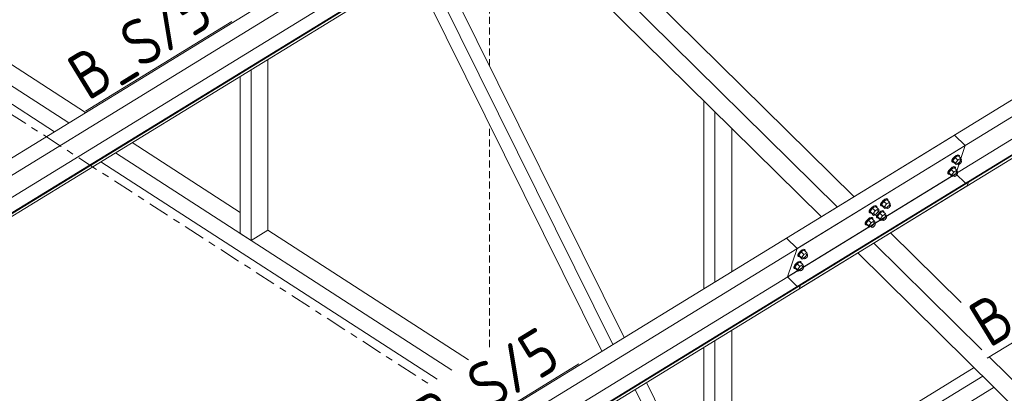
# Model space of a CAD drawing. Header units: millimetres. Extents: x 581 to 1768, y 561 to 1400.
# Tile 74 of 91: x 1455 to 1539, y 1168 to 1200. Entities that reach past the tile are written whole.
import ezdxf

# ---------------------------------------------------------------- set-up
doc = ezdxf.new("R2010")
doc.units = ezdxf.units.MM
doc.header["$LTSCALE"] = 0.6
for name, pattern in [('VERDECKT2', [1.5, 1, -0.5]), ('XKITLINE00', [0]), ('XKITLINE03', [6, 3, -1, 1, -1])]:
    doc.linetypes.add(name, pattern=pattern)
for name, color, linetype, lineweight in [('Bolt', 7, 'Continuous', 0), ('Part', 2, 'Continuous', 0), ('PartMark', 3, 'Continuous', 0), ('S-GRID', 1, 'Continuous', 0)]:
    doc.layers.add(name, color=color, linetype=linetype, lineweight=lineweight)
doc.styles.add('ISOCPEUR', font='ISOCPEUR.TTF')

msp = doc.modelspace()

# ---------------------------------------------------------------- linework, layer by layer
at = {"layer": 'Bolt', "color": 3, "linetype": 'XKITLINE00', "lineweight": 0}
for p, q in [((1534.498, 1187.901), (1534.501, 1187.999)), ((1534.498, 1187.901), (1534.554, 1187.846)), ((1534.58, 1188.145), (1534.501, 1187.999)), ((1534.554, 1187.846), (1534.556, 1187.944)), ((1534.629, 1187.821), (1534.554, 1187.846)), ((1534.556, 1187.944), (1534.635, 1188.09)), ((1534.715, 1188.299), (1534.58, 1188.145)), ((1534.776, 1188.233), (1534.581, 1187.96)), ((1534.803, 1187.74), (1534.581, 1187.96)), ((1534.581, 1187.96), (1534.647, 1187.846)), ((1534.66, 1187.834), (1534.629, 1187.821)), ((1534.635, 1188.09), (1534.77, 1188.244)), ((1534.647, 1187.846), (1534.87, 1187.627)), ((1534.869, 1188.419), (1534.715, 1188.299)), ((1534.77, 1188.244), (1534.924, 1188.365)), ((1535.038, 1188.394), (1534.776, 1188.233)), ((1534.999, 1188.014), (1534.776, 1188.233)), ((1534.803, 1187.74), (1534.999, 1188.014)), ((1535.001, 1188.475), (1534.869, 1188.419)), ((1534.921, 1187.763), (1535.032, 1187.654)), ((1534.924, 1188.365), (1535.057, 1188.42)), ((1535.261, 1188.175), (1534.999, 1188.014)), ((1535.076, 1188.449), (1535.001, 1188.475)), ((1535.033, 1187.703), (1535.073, 1187.776)), ((1535.038, 1188.394), (1535.261, 1188.175)), ((1535.057, 1188.42), (1535.132, 1188.394)), ((1535.073, 1187.776), (1535.14, 1187.853)), ((1535.076, 1188.449), (1535.132, 1188.394)), ((1535.132, 1188.394), (1535.13, 1188.304)), ((1535.14, 1187.853), (1535.217, 1187.913)), ((1535.21, 1188.038), (1535.321, 1187.928)), ((1535.28, 1187.806), (1535.213, 1187.729)), ((1535.217, 1187.913), (1535.283, 1187.941)), ((1535.327, 1188.061), (1535.261, 1188.175)), ((1535.269, 1187.98), (1535.327, 1188.061)), ((1535.32, 1187.879), (1535.28, 1187.806)), ((1535.283, 1187.941), (1535.321, 1187.928)), ((1535.321, 1187.928), (1535.32, 1187.879)), ((1534.158, 1186.882), (1534.16, 1186.98)), ((1534.24, 1187.126), (1534.16, 1186.98)), ((1534.214, 1186.827), (1534.216, 1186.926)), ((1534.216, 1186.926), (1534.295, 1187.071)), ((1534.374, 1187.28), (1534.24, 1187.126)), ((1534.436, 1187.215), (1534.241, 1186.941)), ((1534.463, 1186.721), (1534.241, 1186.941)), ((1534.241, 1186.941), (1534.307, 1186.827)), ((1534.295, 1187.071), (1534.43, 1187.225)), ((1534.529, 1187.401), (1534.374, 1187.28)), ((1534.43, 1187.225), (1534.584, 1187.346)), ((1534.698, 1187.375), (1534.436, 1187.215)), ((1534.659, 1186.995), (1534.436, 1187.215)), ((1534.463, 1186.721), (1534.659, 1186.995)), ((1534.661, 1187.456), (1534.529, 1187.401)), ((1534.584, 1187.346), (1534.717, 1187.401)), ((1534.921, 1187.156), (1534.659, 1186.995)), ((1534.736, 1187.431), (1534.661, 1187.456)), ((1534.698, 1187.375), (1534.921, 1187.156)), ((1534.717, 1187.401), (1534.792, 1187.376)), ((1534.736, 1187.431), (1534.792, 1187.376)), ((1534.792, 1187.376), (1534.789, 1187.285)), ((1534.803, 1187.74), (1534.87, 1187.627)), ((1534.87, 1187.627), (1534.987, 1187.698)), ((1534.87, 1187.019), (1534.981, 1186.909)), ((1534.877, 1186.894), (1534.943, 1186.922)), ((1534.987, 1187.042), (1534.921, 1187.156)), ((1534.929, 1186.961), (1534.987, 1187.042)), ((1534.943, 1186.922), (1534.981, 1186.909)), ((1535.032, 1187.654), (1535.033, 1187.703)), ((1535.069, 1187.641), (1535.032, 1187.654)), ((1535.136, 1187.669), (1535.069, 1187.641)), ((1535.213, 1187.729), (1535.136, 1187.669)), ((1534.158, 1186.882), (1534.214, 1186.827)), ((1534.289, 1186.802), (1534.214, 1186.827)), ((1534.32, 1186.815), (1534.289, 1186.802)), ((1534.307, 1186.827), (1534.529, 1186.608)), ((1534.463, 1186.721), (1534.529, 1186.608)), ((1534.529, 1186.608), (1534.646, 1186.68)), ((1534.581, 1186.745), (1534.692, 1186.635)), ((1534.692, 1186.635), (1534.693, 1186.684)), ((1534.729, 1186.622), (1534.692, 1186.635)), ((1534.693, 1186.684), (1534.733, 1186.757)), ((1534.795, 1186.65), (1534.729, 1186.622)), ((1534.733, 1186.757), (1534.8, 1186.834)), ((1534.873, 1186.71), (1534.795, 1186.65)), ((1534.8, 1186.834), (1534.877, 1186.894)), ((1534.94, 1186.787), (1534.873, 1186.71)), ((1534.98, 1186.86), (1534.94, 1186.787)), ((1534.981, 1186.909), (1534.98, 1186.86)), ((1528.491, 1184.411), (1528.412, 1184.265)), ((1528.625, 1184.565), (1528.491, 1184.411)), ((1528.687, 1184.499), (1528.492, 1184.225)), ((1528.546, 1184.356), (1528.681, 1184.51)), ((1528.78, 1184.685), (1528.625, 1184.565)), ((1528.681, 1184.51), (1528.835, 1184.63)), ((1528.949, 1184.66), (1528.687, 1184.499)), ((1528.91, 1184.28), (1528.687, 1184.499)), ((1528.912, 1184.74), (1528.78, 1184.685)), ((1528.835, 1184.63), (1528.968, 1184.685)), ((1529.172, 1184.44), (1528.91, 1184.28)), ((1528.987, 1184.715), (1528.912, 1184.74)), ((1528.949, 1184.66), (1529.172, 1184.44)), ((1528.968, 1184.685), (1529.043, 1184.66)), ((1528.987, 1184.715), (1529.043, 1184.66)), ((1529.043, 1184.66), (1529.04, 1184.57)), ((1529.238, 1184.327), (1529.172, 1184.44)), ((1527.454, 1183.581), (1527.456, 1183.68)), ((1527.454, 1183.581), (1527.51, 1183.526)), ((1527.536, 1183.825), (1527.456, 1183.68)), ((1527.51, 1183.526), (1527.512, 1183.625)), ((1527.512, 1183.625), (1527.591, 1183.77)), ((1527.67, 1183.979), (1527.536, 1183.825)), ((1527.732, 1183.914), (1527.537, 1183.64)), ((1527.759, 1183.42), (1527.537, 1183.64)), ((1527.537, 1183.64), (1527.603, 1183.526)), ((1527.591, 1183.77), (1527.726, 1183.924)), ((1527.825, 1184.1), (1527.67, 1183.979)), ((1527.726, 1183.924), (1527.88, 1184.045)), ((1527.994, 1184.074), (1527.732, 1183.914)), ((1527.955, 1183.694), (1527.732, 1183.914)), ((1527.759, 1183.42), (1527.955, 1183.694)), ((1527.957, 1184.155), (1527.825, 1184.1)), ((1527.88, 1184.045), (1528.013, 1184.1)), ((1528.217, 1183.855), (1527.955, 1183.694)), ((1528.032, 1184.13), (1527.957, 1184.155)), ((1527.994, 1184.074), (1528.217, 1183.855)), ((1528.013, 1184.1), (1528.088, 1184.075)), ((1528.032, 1184.13), (1528.088, 1184.075)), ((1528.088, 1184.075), (1528.085, 1183.984)), ((1528.118, 1183.512), (1528.195, 1183.572)), ((1528.165, 1183.718), (1528.299, 1183.587)), ((1528.195, 1183.572), (1528.261, 1183.599)), ((1528.283, 1183.741), (1528.217, 1183.855)), ((1528.225, 1183.66), (1528.283, 1183.741)), ((1528.261, 1183.599), (1528.299, 1183.587)), ((1528.299, 1183.587), (1528.297, 1183.537)), ((1528.44, 1183.666), (1528.298, 1183.555)), ((1528.341, 1183.491), (1528.495, 1183.611)), ((1528.609, 1183.641), (1528.347, 1183.48)), ((1528.409, 1184.166), (1528.412, 1184.265)), ((1528.409, 1184.166), (1528.465, 1184.111)), ((1528.572, 1183.721), (1528.44, 1183.666)), ((1528.465, 1184.111), (1528.467, 1184.21)), ((1528.54, 1184.086), (1528.465, 1184.111)), ((1528.467, 1184.21), (1528.546, 1184.356)), ((1528.714, 1184.006), (1528.492, 1184.225)), ((1528.492, 1184.225), (1528.558, 1184.112)), ((1528.495, 1183.611), (1528.628, 1183.666)), ((1528.571, 1184.099), (1528.54, 1184.086)), ((1528.558, 1184.112), (1528.781, 1183.892)), ((1528.647, 1183.696), (1528.572, 1183.721)), ((1528.609, 1183.641), (1528.832, 1183.421)), ((1528.628, 1183.666), (1528.703, 1183.641)), ((1528.647, 1183.696), (1528.703, 1183.641)), ((1528.703, 1183.641), (1528.7, 1183.551)), ((1528.714, 1184.006), (1528.91, 1184.28)), ((1528.714, 1184.006), (1528.781, 1183.892)), ((1528.781, 1183.892), (1528.898, 1183.964)), ((1528.832, 1184.029), (1528.965, 1183.898)), ((1528.965, 1183.898), (1528.966, 1183.947)), ((1529.002, 1183.885), (1528.965, 1183.898)), ((1528.966, 1183.947), (1529.006, 1184.02)), ((1529.068, 1183.913), (1529.002, 1183.885)), ((1529.006, 1184.02), (1529.073, 1184.097)), ((1529.145, 1183.973), (1529.068, 1183.913)), ((1529.073, 1184.097), (1529.15, 1184.157)), ((1529.121, 1184.304), (1529.254, 1184.172)), ((1529.213, 1184.05), (1529.145, 1183.973)), ((1529.15, 1184.157), (1529.216, 1184.185)), ((1529.18, 1184.245), (1529.238, 1184.327)), ((1529.252, 1184.123), (1529.213, 1184.05)), ((1529.216, 1184.185), (1529.254, 1184.172)), ((1529.254, 1184.172), (1529.252, 1184.123)), ((1527.196, 1182.806), (1527.116, 1182.661)), ((1527.172, 1182.606), (1527.251, 1182.751)), ((1527.33, 1182.96), (1527.196, 1182.806)), ((1527.392, 1182.895), (1527.197, 1182.621)), ((1527.251, 1182.751), (1527.386, 1182.905)), ((1527.485, 1183.081), (1527.33, 1182.96)), ((1527.386, 1182.905), (1527.54, 1183.026)), ((1527.654, 1183.055), (1527.392, 1182.895)), ((1527.615, 1182.675), (1527.392, 1182.895)), ((1527.617, 1183.136), (1527.485, 1183.081)), ((1527.585, 1183.501), (1527.51, 1183.526)), ((1527.54, 1183.026), (1527.673, 1183.081)), ((1527.616, 1183.514), (1527.585, 1183.501)), ((1527.603, 1183.526), (1527.825, 1183.307)), ((1527.877, 1182.836), (1527.615, 1182.675)), ((1527.692, 1183.111), (1527.617, 1183.136)), ((1527.654, 1183.055), (1527.877, 1182.836)), ((1527.673, 1183.081), (1527.748, 1183.056)), ((1527.692, 1183.111), (1527.748, 1183.056)), ((1527.748, 1183.056), (1527.745, 1182.965)), ((1527.759, 1183.42), (1527.825, 1183.307)), ((1527.825, 1183.307), (1527.942, 1183.379)), ((1527.877, 1183.444), (1528.01, 1183.312)), ((1527.943, 1182.722), (1527.877, 1182.836)), ((1527.885, 1182.641), (1527.943, 1182.722)), ((1528.01, 1183.312), (1528.011, 1183.362)), ((1528.047, 1183.3), (1528.01, 1183.312)), ((1528.011, 1183.362), (1528.05, 1183.435)), ((1528.113, 1183.327), (1528.047, 1183.3)), ((1528.05, 1183.435), (1528.118, 1183.512)), ((1528.069, 1183.147), (1528.072, 1183.246)), ((1528.069, 1183.147), (1528.125, 1183.092)), ((1528.072, 1183.246), (1528.117, 1183.33)), ((1528.19, 1183.388), (1528.113, 1183.327)), ((1528.125, 1183.092), (1528.127, 1183.191)), ((1528.2, 1183.067), (1528.125, 1183.092)), ((1528.127, 1183.191), (1528.206, 1183.337)), ((1528.347, 1183.48), (1528.152, 1183.206)), ((1528.374, 1182.987), (1528.152, 1183.206)), ((1528.152, 1183.206), (1528.218, 1183.093)), ((1528.258, 1183.464), (1528.19, 1183.388)), ((1528.231, 1183.08), (1528.2, 1183.067)), ((1528.206, 1183.337), (1528.341, 1183.491)), ((1528.218, 1183.093), (1528.441, 1182.873)), ((1528.297, 1183.537), (1528.258, 1183.464)), ((1528.57, 1183.261), (1528.347, 1183.48)), ((1528.374, 1182.987), (1528.57, 1183.261)), ((1528.374, 1182.987), (1528.441, 1182.873)), ((1528.441, 1182.873), (1528.557, 1182.945)), ((1528.492, 1183.01), (1528.625, 1182.879)), ((1528.832, 1183.421), (1528.57, 1183.261)), ((1528.625, 1182.879), (1528.626, 1182.928)), ((1528.662, 1182.866), (1528.625, 1182.879)), ((1528.626, 1182.928), (1528.665, 1183.001)), ((1528.728, 1182.894), (1528.662, 1182.866)), ((1528.665, 1183.001), (1528.733, 1183.078)), ((1528.805, 1182.954), (1528.728, 1182.894)), ((1528.733, 1183.078), (1528.81, 1183.138)), ((1528.781, 1183.285), (1528.914, 1183.153)), ((1528.873, 1183.031), (1528.805, 1182.954)), ((1528.81, 1183.138), (1528.876, 1183.166)), ((1528.898, 1183.308), (1528.832, 1183.421)), ((1528.84, 1183.226), (1528.898, 1183.308)), ((1528.912, 1183.104), (1528.873, 1183.031)), ((1528.876, 1183.166), (1528.914, 1183.153)), ((1528.914, 1183.153), (1528.912, 1183.104)), ((1527.114, 1182.562), (1527.116, 1182.661)), ((1527.114, 1182.562), (1527.17, 1182.507)), ((1527.17, 1182.507), (1527.172, 1182.606)), ((1527.245, 1182.482), (1527.17, 1182.507)), ((1527.419, 1182.401), (1527.197, 1182.621)), ((1527.197, 1182.621), (1527.263, 1182.507)), ((1527.276, 1182.495), (1527.245, 1182.482)), ((1527.263, 1182.507), (1527.485, 1182.288)), ((1527.419, 1182.401), (1527.615, 1182.675)), ((1527.419, 1182.401), (1527.485, 1182.288)), ((1527.485, 1182.288), (1527.602, 1182.36)), ((1527.537, 1182.425), (1527.67, 1182.293)), ((1527.67, 1182.293), (1527.671, 1182.343)), ((1527.707, 1182.281), (1527.67, 1182.293)), ((1527.671, 1182.343), (1527.71, 1182.416)), ((1527.773, 1182.308), (1527.707, 1182.281)), ((1527.71, 1182.416), (1527.778, 1182.493)), ((1527.85, 1182.369), (1527.773, 1182.308)), ((1527.778, 1182.493), (1527.855, 1182.553)), ((1527.825, 1182.699), (1527.959, 1182.568)), ((1527.918, 1182.446), (1527.85, 1182.369)), ((1527.855, 1182.553), (1527.921, 1182.58)), ((1527.957, 1182.518), (1527.918, 1182.446)), ((1527.921, 1182.58), (1527.959, 1182.568)), ((1527.959, 1182.568), (1527.957, 1182.518)), ((1521.582, 1180.248), (1521.448, 1180.094)), ((1521.737, 1180.369), (1521.582, 1180.248)), ((1521.638, 1180.193), (1521.792, 1180.314)), ((1521.906, 1180.343), (1521.644, 1180.183)), ((1521.869, 1180.424), (1521.737, 1180.369)), ((1521.792, 1180.314), (1521.925, 1180.369)), ((1521.944, 1180.399), (1521.869, 1180.424)), ((1521.906, 1180.343), (1522.129, 1180.124)), ((1521.925, 1180.369), (1522, 1180.344)), ((1521.944, 1180.399), (1522, 1180.344)), ((1522, 1180.344), (1521.997, 1180.253)), ((1521.366, 1179.85), (1521.368, 1179.949)), ((1521.366, 1179.85), (1521.422, 1179.795)), ((1521.448, 1180.094), (1521.368, 1179.949)), ((1521.529, 1179.405), (1521.396, 1179.35)), ((1521.422, 1179.795), (1521.424, 1179.894)), ((1521.497, 1179.77), (1521.422, 1179.795)), ((1521.424, 1179.894), (1521.503, 1180.039)), ((1521.644, 1180.183), (1521.449, 1179.909)), ((1521.671, 1179.689), (1521.449, 1179.909)), ((1521.449, 1179.909), (1521.515, 1179.795)), ((1521.528, 1179.783), (1521.497, 1179.77)), ((1521.503, 1180.039), (1521.638, 1180.193)), ((1521.515, 1179.795), (1521.737, 1179.576)), ((1521.604, 1179.38), (1521.529, 1179.405)), ((1521.604, 1179.38), (1521.659, 1179.325)), ((1521.867, 1179.963), (1521.644, 1180.183)), ((1521.671, 1179.689), (1521.867, 1179.963)), ((1521.671, 1179.689), (1521.737, 1179.576)), ((1521.737, 1179.576), (1521.854, 1179.648)), ((1521.789, 1179.713), (1521.9, 1179.603)), ((1522.129, 1180.124), (1521.867, 1179.963)), ((1521.9, 1179.603), (1521.901, 1179.652)), ((1521.937, 1179.59), (1521.9, 1179.603)), ((1521.901, 1179.652), (1521.941, 1179.725)), ((1522.003, 1179.618), (1521.937, 1179.59)), ((1521.941, 1179.725), (1522.008, 1179.802)), ((1522.081, 1179.678), (1522.003, 1179.618)), ((1522.008, 1179.802), (1522.085, 1179.862)), ((1522.077, 1179.987), (1522.189, 1179.877)), ((1522.148, 1179.755), (1522.081, 1179.678)), ((1522.085, 1179.862), (1522.151, 1179.89)), ((1522.195, 1180.01), (1522.129, 1180.124)), ((1522.137, 1179.929), (1522.195, 1180.01)), ((1522.187, 1179.828), (1522.148, 1179.755)), ((1522.151, 1179.89), (1522.189, 1179.877)), ((1522.189, 1179.877), (1522.187, 1179.828)), ((1521.026, 1178.831), (1521.028, 1178.93)), ((1521.026, 1178.831), (1521.081, 1178.776)), ((1521.107, 1179.075), (1521.028, 1178.93)), ((1521.081, 1178.776), (1521.084, 1178.875)), ((1521.156, 1178.751), (1521.081, 1178.776)), ((1521.084, 1178.875), (1521.163, 1179.021)), ((1521.242, 1179.229), (1521.107, 1179.075)), ((1521.304, 1179.164), (1521.108, 1178.89)), ((1521.331, 1178.67), (1521.108, 1178.89)), ((1521.108, 1178.89), (1521.175, 1178.777)), ((1521.188, 1178.764), (1521.156, 1178.751)), ((1521.163, 1179.021), (1521.298, 1179.174)), ((1521.175, 1178.777), (1521.397, 1178.557)), ((1521.396, 1179.35), (1521.242, 1179.229)), ((1521.298, 1179.174), (1521.452, 1179.295)), ((1521.566, 1179.324), (1521.304, 1179.164)), ((1521.527, 1178.944), (1521.304, 1179.164)), ((1521.331, 1178.67), (1521.527, 1178.944)), ((1521.331, 1178.67), (1521.397, 1178.557)), ((1521.397, 1178.557), (1521.514, 1178.629)), ((1521.448, 1178.694), (1521.56, 1178.584)), ((1521.452, 1179.295), (1521.584, 1179.35)), ((1521.788, 1179.105), (1521.527, 1178.944)), ((1521.56, 1178.584), (1521.561, 1178.633)), ((1521.597, 1178.572), (1521.56, 1178.584)), ((1521.561, 1178.633), (1521.6, 1178.706)), ((1521.566, 1179.324), (1521.788, 1179.105)), ((1521.584, 1179.35), (1521.659, 1179.325)), ((1521.663, 1178.599), (1521.597, 1178.572)), ((1521.6, 1178.706), (1521.668, 1178.783)), ((1521.659, 1179.325), (1521.657, 1179.234)), ((1521.74, 1178.659), (1521.663, 1178.599)), ((1521.668, 1178.783), (1521.745, 1178.844)), ((1521.737, 1178.968), (1521.849, 1178.858)), ((1521.808, 1178.736), (1521.74, 1178.659)), ((1521.745, 1178.844), (1521.811, 1178.871)), ((1521.855, 1178.992), (1521.788, 1179.105)), ((1521.796, 1178.91), (1521.855, 1178.992)), ((1521.847, 1178.809), (1521.808, 1178.736)), ((1521.811, 1178.871), (1521.849, 1178.858)), ((1521.849, 1178.858), (1521.847, 1178.809))]:
    msp.add_line(p, q, dxfattribs=at)
at = {"layer": 'Part', "color": 2, "linetype": 'XKITLINE00', "lineweight": 0}
for p, q in [((1520.384, 1181.371), (1595.429, 1227.378)), ((1521.296, 1180.471), (1596.341, 1226.478)), ((1596.899, 1224.908), (1520.493, 1178.067)), ((1521.481, 1177.039), (1597.886, 1223.88)), ((1597.944, 1224.229), (1521.538, 1177.388)), ((1597.988, 1224.185), (1521.583, 1177.344)), ((1505.127, 1219.339), (1428.721, 1172.498)), ((1506.039, 1218.439), (1429.633, 1171.598)), ((1505.236, 1216.034), (1428.83, 1169.193)), ((1429.818, 1168.165), (1506.223, 1215.006)), ((1506.281, 1215.356), (1429.875, 1168.515)), ((1506.325, 1215.312), (1429.92, 1168.471)), ((1499.69, 1211.001), (1526.145, 1184.903)), ((1498.258, 1210.123), (1524.713, 1184.025)), ((1496.903, 1209.292), (1523.358, 1183.194)), ((1436.024, 1206.174), (1459.215, 1191.192)), ((1436.024, 1204.62), (1457.981, 1190.435)), ((1440.242, 1205.253), (1460.648, 1192.07)), ((1505.602, 1172.309), (1489.511, 1204.76)), ((1506.557, 1172.894), (1490.466, 1205.346)), ((1504.664, 1171.734), (1488.573, 1204.186)), ((1476.184, 1182.034), (1476.184, 1196.59)), ((1474.751, 1181.156), (1474.751, 1195.712)), ((1473.821, 1181.757), (1473.821, 1195.142)), ((1513.362, 1193.055), (1514.293, 1192.137)), ((1513.362, 1177.066), (1513.362, 1193.055)), ((1514.293, 1177.637), (1514.293, 1192.137)), ((1515.725, 1178.515), (1515.725, 1190.724)), ((1534.71, 1190.154), (1458.305, 1143.313)), ((1464.623, 1189.503), (1473.821, 1183.56)), ((1535.622, 1189.254), (1534.71, 1190.154)), ((1535.622, 1189.254), (1459.217, 1142.413)), ((1463.19, 1188.624), (1491.862, 1170.102)), ((1534.819, 1186.85), (1535.622, 1189.254)), ((1461.955, 1187.867), (1490.627, 1169.345)), ((1534.819, 1186.85), (1458.414, 1140.009)), ((1535.864, 1186.171), (1459.459, 1139.33)), ((1535.909, 1186.127), (1459.503, 1139.286)), ((1535.644, 1186.036), (1534.819, 1186.85)), ((1535.807, 1185.821), (1535.909, 1186.127)), ((1535.909, 1186.127), (1535.864, 1186.171)), ((1459.401, 1138.98), (1535.807, 1185.821)), ((1474.751, 1181.156), (1476.184, 1182.034)), ((1476.184, 1182.034), (1493.294, 1170.98)), ((1473.821, 1181.757), (1474.751, 1181.156)), ((1520.384, 1181.371), (1521.296, 1180.471)), ((1529.274, 1181.816), (1535.296, 1175.876)), ((1521.296, 1180.471), (1520.493, 1178.067)), ((1527.841, 1180.938), (1537.06, 1171.844)), ((1526.487, 1180.108), (1551.712, 1155.222)), ((1520.493, 1178.067), (1521.318, 1177.253)), ((1521.583, 1177.344), (1521.481, 1177.039)), ((1521.538, 1177.388), (1521.583, 1177.344)), ((1515.725, 1156.489), (1515.725, 1173.51)), ((1513.362, 1156.212), (1513.362, 1172.062)), ((1514.293, 1155.611), (1514.293, 1172.632)), ((1537.677, 1171.236), (1553.184, 1155.937)), ((1515.725, 1157.661), (1536.395, 1170.333)), ((1515.916, 1156.607), (1537.127, 1169.61)), ((1513.362, 1156.658), (1507.505, 1168.471)), ((1513.362, 1159.169), (1508.46, 1169.056)), ((1517.783, 1156.197), (1538.099, 1168.652))]:
    msp.add_line(p, q, dxfattribs=at)
at = {"layer": 'Part', "color": 4, "linetype": 'VERDECKT2', "lineweight": 0}
for p, q in [((1495.091, 1196.018), (1495.091, 1208.181)), ((1495.091, 1172.082), (1495.091, 1191.042))]:
    msp.add_line(p, q, dxfattribs=at)
at = {"layer": 'PartMark', "color": 1, "linetype": 'XKITLINE00', "lineweight": 0}
for p, q in [((1460.645, 1192.186), (1473.098, 1199.82)), ((1537.499, 1171.127), (1550.245, 1178.941)), ((1490.229, 1163.002), (1502.681, 1170.636))]:
    msp.add_line(p, q, dxfattribs=at)
at = {"layer": 'S-GRID', "color": 1, "linetype": 'XKITLINE03', "lineweight": 0}
msp.add_line((1405.643, 1223.366), (1489.928, 1168.917), dxfattribs=at)

# ---------------------------------------------------------------- texts
at = {"layer": 'PartMark', "color": 1, "style": 'ISOCPEUR', "width": 0.85}
for s, p in [('B_S/5', (1460.843, 1193.011)), ('B_M/3', (1537.697, 1171.952)), ('B_S/5', (1490.427, 1163.827))]:
    msp.add_text(s, height=4, rotation=31.51268, dxfattribs=at).set_placement(p)

doc.saveas('drawing.dxf')
